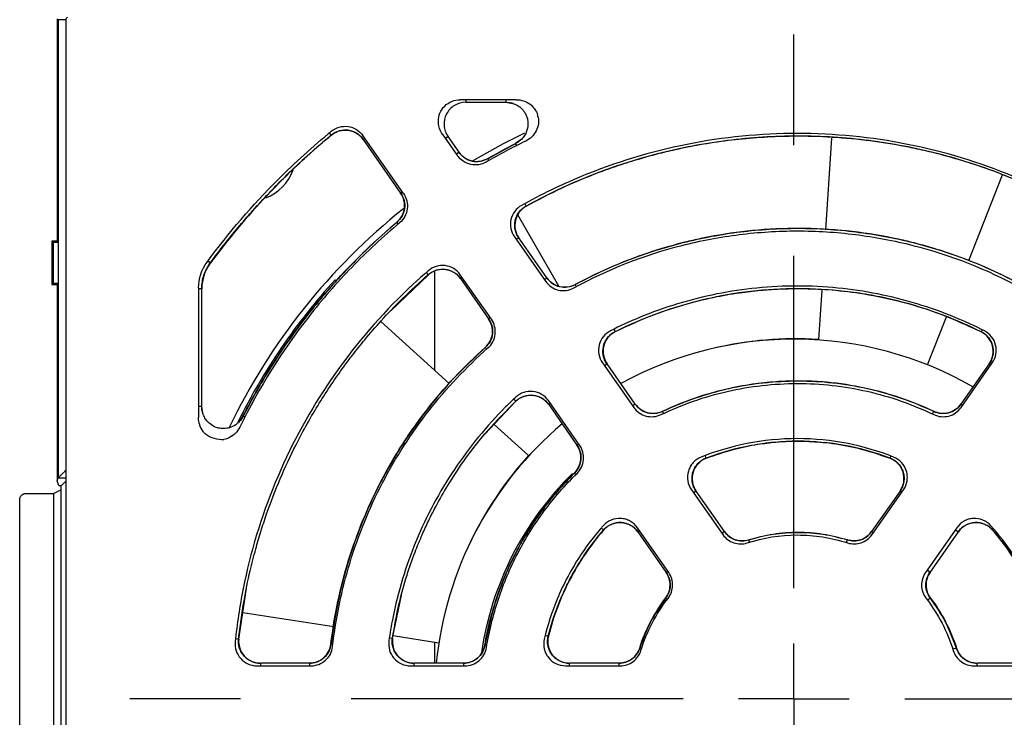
# Model space of a CAD drawing. Header units: millimetres. Extents: x 13 to 559, y 0 to 388.
# Tile 3 of 16: x 135 to 181, y 183 to 215. Entities that reach past the tile are written whole.
import ezdxf

# ---------------------------------------------------------------- set-up
doc = ezdxf.new("R2010")
doc.units = ezdxf.units.MM
doc.linetypes.add('SLD-Center', pattern=[30.48, 15.24, -5.08, 5.08, -5.08])
doc.layers.add('CENTER', color=40, linetype='SLD-Center')

# ---------------------------------------------------------------- blocks, each defined once
blk = doc.blocks.new('SW_CENTERMARKSYMBOL_2')
at = {"layer": 'CENTER', "color": 0}
for p, q in [((0, 5.08), (0, 31.29)), ((0, 0), (0, 2.54)), ((-5.08, 0), (-31.29, 0)), ((0, 0), (-2.54, 0)), ((0, 0), (0, -2.54)), ((0, 0), (2.54, 0)), ((5.08, 0), (31.29, 0))]:
    blk.add_line(p, q, dxfattribs=at)

msp = doc.modelspace()

# ---------------------------------------------------------------- linework, layer by layer
for p, q in [((137.213, 215.199), (137.213, 204.963)), ((137.62, 215.154), (137.259, 215.154)), ((137.259, 215.154), (137.259, 194.136)), ((137.618, 152.873), (137.618, 215.126)), ((158.276, 211.485), (155.704, 211.485)), ((155.966, 211.485), (155.966, 211.364)), ((157.797, 211.485), (157.797, 211.364)), ((155.966, 211.364), (157.797, 211.364)), ((157.797, 211.365), (158.107, 211.317)), ((149.79, 209.862), (149.705, 209.965)), ((149.79, 209.862), (149.794, 209.857)), ((153.103, 207.178), (151.241, 209.836)), ((151.248, 209.661), (151.326, 209.715)), ((154.886, 209.913), (155.585, 208.915)), ((155.149, 209.793), (155.029, 209.71)), ((155.652, 209.075), (155.149, 209.793)), ((172.746, 209.717), (172.474, 205.515)), ((151.248, 209.661), (152.973, 207.198)), ((158.252, 209.472), (156.969, 208.777)), ((158.504, 209.659), (158.25, 209.476)), ((158.298, 209.382), (158.25, 209.476)), ((155.652, 209.075), (155.532, 208.991)), ((157.019, 208.691), (156.967, 208.782)), ((179.042, 204.114), (180.595, 208.04)), ((152.973, 207.198), (153.05, 207.253)), ((158.731, 206.603), (158.669, 206.716)), ((158.731, 206.603), (158.734, 206.598)), ((160.232, 202.923), (158.347, 206.206)), ((152.801, 205.859), (152.798, 205.862)), ((152.863, 205.786), (152.801, 205.859)), ((158.193, 205.191), (159.619, 203.154)), ((136.963, 204.999), (137.023, 204.94)), ((136.963, 204.999), (136.963, 202.999)), ((137.213, 204.999), (136.963, 204.999)), ((137.023, 204.94), (137.023, 203.059)), ((137.259, 204.94), (137.023, 204.94)), ((137.213, 204.963), (137.259, 204.94)), ((137.259, 204.94), (137.259, 203.059)), ((158.399, 205.151), (158.279, 205.067)), ((159.688, 203.311), (158.399, 205.151)), ((144.235, 204.001), (144.124, 204.084)), ((144.235, 204.001), (144.241, 203.997)), ((152.541, 201.821), (154.246, 203.455)), ((154.24, 203.462), (154.154, 203.561)), ((154.24, 203.462), (154.246, 203.455)), ((154.525, 203.622), (154.525, 199.077)), ((157.137, 201.416), (155.711, 203.453)), ((137.023, 203.059), (136.963, 202.999)), ((136.963, 202.999), (137.213, 202.999)), ((137.259, 203.059), (137.023, 203.059)), ((137.259, 203.059), (137.213, 203.036)), ((137.213, 203.036), (137.213, 193.999)), ((149.961, 203.224), (150.019, 203.172)), ((155.72, 203.275), (155.798, 203.329)), ((155.72, 203.275), (157.009, 201.434)), ((159.688, 203.311), (159.568, 203.227)), ((161.029, 202.911), (160.979, 203.004)), ((143.697, 202.848), (143.697, 196.905)), ((143.849, 202.808), (143.697, 202.808)), ((143.849, 197.415), (143.849, 202.808)), ((172.296, 202.752), (172.149, 200.479)), ((152.06, 201.316), (155.206, 198.457)), ((157.086, 201.489), (157.009, 201.434)), ((177.147, 199.321), (178.017, 201.52)), ((162.758, 200.958), (162.815, 200.843)), ((162.815, 200.843), (162.818, 200.838)), ((179.656, 200.933), (179.608, 200.837)), ((156.858, 200.113), (156.855, 200.117)), ((156.921, 200.042), (156.858, 200.113)), ((162.237, 199.416), (163.671, 197.367)), ((162.326, 199.288), (162.446, 199.372)), ((163.743, 197.519), (162.446, 199.372)), ((179.98, 199.372), (178.683, 197.519)), ((178.693, 197.367), (180.127, 199.416)), ((179.98, 199.372), (180.058, 199.317)), ((156.843, 196.143), (158.262, 197.647)), ((158.257, 197.652), (158.164, 197.75)), ((158.257, 197.652), (158.262, 197.647)), ((161.189, 195.629), (159.755, 197.678)), ((159.767, 197.495), (159.844, 197.55)), ((159.767, 197.495), (161.064, 195.643)), ((163.743, 197.519), (163.623, 197.435)), ((178.683, 197.519), (178.761, 197.465)), ((143.849, 197.415), (143.697, 197.415)), ((143.896, 197.106), (143.848, 197.415)), ((165.033, 197.092), (164.987, 197.189)), ((177.382, 197.068), (177.439, 197.189)), ((145.737, 196.962), (145.553, 196.708)), ((145.742, 196.96), (145.736, 196.963)), ((145.819, 196.921), (145.742, 196.96)), ((157.263, 196.588), (158.841, 195.154)), ((161.064, 195.643), (161.142, 195.697)), ((166.995, 195.042), (166.95, 195.159)), ((166.995, 195.042), (166.997, 195.036)), ((175.469, 195.138), (175.43, 195.036)), ((160.953, 194.357), (160.949, 194.361)), ((160.953, 194.357), (161.018, 194.291)), ((137.213, 193.999), (137.259, 194.136)), ((137.287, 193.779), (137.213, 193.999)), ((137.259, 194.137), (137.618, 194.137)), ((137.618, 193.999), (137.386, 193.768)), ((135.789, 193.423), (137.044, 193.423)), ((137.044, 193.423), (137.382, 193.592)), ((137.044, 193.423), (137.044, 174.576)), ((137.382, 193.768), (137.382, 174.231)), ((166.318, 193.587), (167.758, 191.531)), ((166.536, 193.531), (166.416, 193.447)), ((167.837, 191.672), (166.536, 193.531)), ((175.891, 193.531), (174.589, 191.672)), ((174.606, 191.531), (176.046, 193.587)), ((175.891, 193.531), (175.969, 193.477)), ((135.489, 174.875), (135.489, 193.123)), ((162.279, 191.741), (162.175, 191.831)), ((162.279, 191.741), (162.284, 191.736)), ((165.276, 189.793), (163.836, 191.849)), ((163.856, 191.655), (163.934, 191.709)), ((163.856, 191.655), (165.158, 189.796)), ((167.837, 191.672), (167.717, 191.589)), ((174.589, 191.672), (174.667, 191.618)), ((178.499, 191.849), (177.059, 189.793)), ((177.269, 189.796), (178.57, 191.655)), ((178.431, 191.752), (178.57, 191.655)), ((180.15, 191.743), (180.142, 191.736)), ((168.983, 191.185), (168.95, 191.291)), ((173.438, 191.167), (173.476, 191.291)), ((165.158, 189.796), (165.236, 189.851)), ((177.269, 189.796), (177.13, 189.894)), ((145.544, 186.739), (145.903, 189.068)), ((152.605, 186.78), (153.013, 188.756)), ((165.139, 188.617), (165.135, 188.62)), ((165.139, 188.617), (165.211, 188.562)), ((177.283, 188.614), (177.157, 188.518)), ((177.291, 188.62), (177.283, 188.614)), ((149.908, 187.297), (145.729, 187.938)), ((145.544, 186.739), (145.394, 186.755)), ((152.456, 186.803), (152.605, 186.78)), ((154.724, 186.559), (152.626, 186.881)), ((159.608, 186.913), (159.754, 186.876)), ((149.78, 186.516), (149.775, 186.517)), ((149.864, 186.506), (149.78, 186.516)), ((154.525, 186.59), (154.525, 185.635)), ((156.842, 186.464), (156.838, 186.464)), ((156.926, 186.449), (156.842, 186.464)), ((163.946, 186.328), (163.942, 186.329)), ((164.028, 186.301), (163.946, 186.328)), ((178.475, 186.326), (178.315, 186.275)), ((178.484, 186.329), (178.475, 186.326)), ((146.373, 185.514), (148.86, 185.514)), ((148.784, 185.635), (146.537, 185.635)), ((146.537, 185.635), (146.537, 185.514)), ((148.784, 185.635), (148.784, 185.514)), ((153.423, 185.514), (155.924, 185.514)), ((155.854, 185.635), (153.593, 185.635)), ((153.593, 185.514), (153.593, 185.635)), ((155.854, 185.635), (155.854, 185.514)), ((160.538, 185.514), (163.048, 185.514)), ((162.991, 185.635), (160.722, 185.635)), ((160.722, 185.514), (160.722, 185.635)), ((162.991, 185.635), (162.991, 185.514)), ((179.287, 185.514), (181.797, 185.514)), ((181.704, 185.635), (179.435, 185.635)), ((179.435, 185.514), (179.435, 185.635))]:
    msp.add_line(p, q)
at = {"flags": 128}
msp.add_lwpolyline([(156.301, 208.693), (157.694, 209.472), (158.669, 209.959)], dxfattribs=at)
for centre, radius, start, end in [((171.196, 183.972), 28.495, 115.9805, 120.1041), ((146.025, 208.999), 2.15, 290.5662, 340.0179), ((171.025, 183.999), 28.75, 128.558, 154.338), ((171.052, 184.057), 28.5, 137.7355, 153.7026), ((171.025, 183.999), 16.5, 60.1501, 118.7719), ((171.086, 184.014), 16.5, 86.307, 103.0772), ((171.025, 183.999), 16.5, 130.1501, 174.3112), ((171.052, 184.057), 16.5, 137.7355, 154.5057), ((171.025, 183.999), 14.5, 134.5174, 171.599)]:
    msp.add_arc(centre, radius, start, end)
for points, knots in [([(137.618, 215.126), (137.619, 215.139), (137.62, 215.166), (137.631, 215.203), (137.65, 215.238), (137.667, 215.258), (137.676, 215.267)], [0, 0, 0, 0, 0.255106, 0.500021, 0.744925, 1, 1, 1, 1]), ([(154.703, 210.489), (154.703, 210.62), (154.729, 210.75), (154.829, 210.991), (154.903, 211.102), (155.181, 211.378), (155.441, 211.485), (155.704, 211.485)], [0, 0, 0, 0, 0.25, 0.25, 0.5, 0.5, 1, 1, 1, 1]), ([(158.276, 211.485), (158.506, 211.485), (158.732, 211.412), (159.076, 211.151), (159.197, 210.981), (159.257, 210.789)], [0, 0, 0, 0, 0.000875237, 0.000875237, 0.001655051, 0.001655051, 0.001655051, 0.001655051]), ([(155.966, 211.365), (155.783, 211.365), (155.6, 211.315), (155.288, 211.127), (155.159, 210.99), (154.992, 210.669), (154.954, 210.484), (154.979, 210.121), (155.043, 209.943), (155.148, 209.793)], [0, 0, 0, 0, 0.25, 0.25, 0.5, 0.5, 0.75, 0.75, 1, 1, 1, 1]), ([(157.797, 211.37), (157.873, 211.365), (158.016, 211.355), (158.262, 211.272), (158.492, 211.125), (158.662, 210.92), (158.765, 210.715), (158.826, 210.471), (158.815, 210.215), (158.741, 209.98), (158.633, 209.789), (158.473, 209.606), (158.328, 209.517), (158.253, 209.471)], [0, 0, 0, 0, 0.083949, 0.159455, 0.286384, 0.382164, 0.451859, 0.540185, 0.659415, 0.731602, 0.812286, 0.901815, 1, 1, 1, 1]), ([(159.286, 210.673), (159.303, 210.576), (159.306, 210.479), (159.28, 210.268), (159.247, 210.16), (159.092, 209.853), (158.921, 209.688), (158.714, 209.588)], [0.00180942, 0.00180942, 0.00180942, 0.00180942, 0.002188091, 0.002188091, 0.00262571, 0.00262571, 0.003500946, 0.003500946, 0.003500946, 0.003500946]), ([(149.789, 210.035), (149.895, 210.122), (150.02, 210.188), (150.283, 210.263), (150.423, 210.272), (150.694, 210.235), (150.826, 210.188), (151.06, 210.046), (151.163, 209.949), (151.241, 209.836)], [0, 0, 0, 0, 0.000532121, 0.000532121, 0.001064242, 0.001064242, 0.001596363, 0.001596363, 0.002128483, 0.002128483, 0.002128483, 0.002128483]), ([(154.886, 209.913), (154.781, 210.063), (154.718, 210.241), (154.704, 210.445), (154.703, 210.467), (154.703, 210.489)], [2.0533879, 2.0533879, 2.0533879, 2.0533879, 2.5974903, 2.5974903, 2.6642507, 2.6642507, 2.6642507, 2.6642507]), ([(144.088, 204.035), (145.082, 205.379), (146.171, 206.643), (148.131, 208.604), (148.943, 209.34), (149.789, 210.035)], [0.2105288, 0.2105288, 0.2105288, 0.2105288, 0.6515117, 0.6515117, 0.9409829, 0.9409829, 0.9409829, 0.9409829]), ([(144.236, 204.001), (144.494, 204.341), (144.959, 204.955), (145.618, 205.748), (146.14, 206.346), (146.608, 206.859), (147.131, 207.412), (147.825, 208.108), (148.722, 208.955), (149.413, 209.542), (149.79, 209.862)], [0, 0, 0, 0, 0.158174, 0.285485, 0.381938, 0.452474, 0.54286, 0.664242, 0.816621, 1, 1, 1, 1]), ([(149.788, 209.864), (149.845, 209.905), (149.958, 209.986), (150.153, 210.062), (150.358, 210.098), (150.567, 210.092), (150.769, 210.043), (150.957, 209.953), (151.125, 209.829), (151.212, 209.72), (151.256, 209.666)], [0, 0, 0, 0, 0.125503, 0.250696, 0.375491, 0.500115, 0.62512, 0.749605, 0.874741, 1, 1, 1, 1]), ([(151.249, 209.661), (151.17, 209.774), (151.068, 209.871), (150.833, 210.014), (150.7, 210.061), (150.429, 210.098), (150.288, 210.087), (150.025, 210.012), (149.9, 209.945), (149.794, 209.857)], [0, 0, 0, 0, 0.25, 0.25, 0.5, 0.5, 0.75, 0.75, 1, 1, 1, 1]), ([(183.84, 206.635), (182.956, 207.13), (182.043, 207.573), (179.539, 208.61), (177.906, 209.105), (174.577, 209.767), (172.879, 209.935), (169.485, 209.935), (167.787, 209.767), (164.457, 209.105), (162.825, 208.61), (160.321, 207.573), (159.408, 207.13), (158.523, 206.635)], [0.1688477, 0.1688477, 0.1688477, 0.1688477, 0.1875, 0.1875, 0.21875, 0.21875, 0.25, 0.25, 0.28125, 0.28125, 0.3125, 0.3125, 0.3311523, 0.3311523, 0.3311523, 0.3311523]), ([(158.731, 206.603), (159.271, 206.887), (160.267, 207.411), (161.697, 208.016), (162.896, 208.454), (163.889, 208.765), (164.755, 209.004), (166.154, 209.342), (168.167, 209.685), (170.507, 209.842), (172.562, 209.805), (174.276, 209.657), (175.643, 209.447), (176.719, 209.231), (177.649, 209.013), (178.809, 208.691), (180.234, 208.211), (181.911, 207.534), (183.07, 206.929), (183.695, 206.603)], [0, 0, 0, 0, 0.070191, 0.129612, 0.178574, 0.217189, 0.249372, 0.282088, 0.382865, 0.484061, 0.551776, 0.619408, 0.681942, 0.710978, 0.7458, 0.791931, 0.84951, 0.918873, 1, 1, 1, 1]), ([(183.692, 206.598), (182.737, 207.125), (181.742, 207.595), (179.722, 208.396), (178.695, 208.73), (176.607, 209.268), (175.546, 209.471), (173.93, 209.677), (173.385, 209.729), (172.296, 209.797), (171.753, 209.815), (170.127, 209.814), (169.048, 209.746), (167.435, 209.542), (166.898, 209.457), (165.828, 209.252), (165.293, 209.132), (162.66, 208.453), (160.648, 207.655), (158.734, 206.598)], [0, 0, 0, 0, 0.125, 0.125, 0.25, 0.25, 0.375, 0.375, 0.4375, 0.4375, 0.5, 0.5, 0.625, 0.625, 0.6875, 0.6875, 0.75, 0.75, 1, 1, 1, 1]), ([(156.904, 208.624), (156.797, 208.562), (156.679, 208.52), (156.434, 208.482), (156.309, 208.486), (155.946, 208.566), (155.728, 208.71), (155.585, 208.915)], [0, 0, 0, 0, 0.000479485, 0.000479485, 0.00095897, 0.00095897, 0.00191794, 0.00191794, 0.00191794, 0.00191794]), ([(156.971, 208.774), (156.856, 208.724), (156.627, 208.624), (156.246, 208.645), (155.893, 208.788), (155.728, 208.976), (155.645, 209.07)], [0, 0, 0, 0, 0.250569, 0.500155, 0.74981, 1, 1, 1, 1]), ([(155.651, 209.074), (155.793, 208.871), (156.011, 208.725), (156.493, 208.618), (156.75, 208.656), (156.967, 208.781)], [0, 0, 0, 0, 0.5, 0.5, 1, 1, 1, 1]), ([(152.798, 205.862), (152.988, 206.021), (153.114, 206.252), (153.178, 206.741), (153.117, 206.994), (152.973, 207.199)], [0, 0, 0, 0, 0.5, 0.5, 1, 1, 1, 1]), ([(152.978, 207.202), (153.038, 207.092), (153.158, 206.873), (153.171, 206.493), (153.06, 206.129), (152.888, 205.948), (152.802, 205.858)], [0, 0, 0, 0, 0.25056, 0.500155, 0.74982, 1, 1, 1, 1]), ([(153.103, 207.178), (153.174, 207.076), (153.226, 206.962), (153.285, 206.721), (153.292, 206.596), (153.243, 206.229), (153.118, 205.999), (152.926, 205.839)], [0, 0, 0, 0, 0.000479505, 0.000479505, 0.00095901, 0.00095901, 0.001918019, 0.001918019, 0.001918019, 0.001918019]), ([(158.523, 206.635), (158.402, 206.568), (158.294, 206.473), (158.127, 206.251), (158.067, 206.122), (158.006, 205.852), (158.003, 205.709), (158.057, 205.436), (158.113, 205.305), (158.193, 205.191)], [0, 0, 0, 0, 0.000540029, 0.000540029, 0.001080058, 0.001080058, 0.001620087, 0.001620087, 0.002160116, 0.002160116, 0.002160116, 0.002160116]), ([(158.39, 205.145), (158.354, 205.205), (158.28, 205.326), (158.221, 205.531), (158.202, 205.742), (158.228, 205.953), (158.298, 206.153), (158.407, 206.335), (158.551, 206.492), (158.67, 206.569), (158.729, 206.607)], [0, 0, 0, 0, 0.125385, 0.250574, 0.375441, 0.500042, 0.624627, 0.749524, 0.874686, 1, 1, 1, 1]), ([(158.734, 206.598), (158.612, 206.53), (158.503, 206.437), (158.335, 206.214), (158.274, 206.085), (158.211, 205.814), (158.209, 205.671), (158.262, 205.397), (158.319, 205.265), (158.399, 205.151)], [0, 0, 0, 0, 0.25, 0.25, 0.5, 0.5, 0.75, 0.75, 1, 1, 1, 1]), ([(152.926, 205.839), (152.156, 205.195), (151.423, 204.513), (150.03, 203.074), (149.37, 202.315), (147.528, 199.959), (146.472, 198.272), (145.593, 196.468)], [0, 0, 0, 0, 0.00295157, 0.00295157, 0.00590314, 0.00590314, 0.01180628, 0.01180628, 0.01180628, 0.01180628]), ([(145.737, 196.962), (146.171, 197.816), (146.647, 198.645), (147.681, 200.254), (148.238, 201.033), (150.012, 203.266), (151.334, 204.628), (152.798, 205.862)], [0, 0, 0, 0, 0.25, 0.25, 0.5, 0.5, 1, 1, 1, 1]), ([(152.801, 205.859), (152.428, 205.536), (151.742, 204.94), (150.85, 204.065), (150.149, 203.325), (149.61, 202.716), (149.083, 202.092), (148.45, 201.297), (147.633, 200.173), (146.677, 198.71), (146.071, 197.578), (145.74, 196.961)], [0, 0, 0, 0, 0.129363, 0.238422, 0.32756, 0.396949, 0.451678, 0.541913, 0.663442, 0.81621, 1, 1, 1, 1]), ([(160.915, 202.85), (162.496, 203.711), (164.151, 204.358), (166.308, 204.908), (166.744, 205.005), (167.626, 205.172), (168.071, 205.242), (169.404, 205.409), (170.292, 205.464), (172.068, 205.464), (172.955, 205.41), (174.285, 205.243), (174.73, 205.174), (175.613, 205.007), (176.05, 204.91), (178.211, 204.359), (179.868, 203.711), (181.449, 202.85)], [0, 0, 0, 0, 0.00525154, 0.00525154, 0.00656443, 0.00656443, 0.00787732, 0.00787732, 0.01050309, 0.01050309, 0.01312886, 0.01312886, 0.01444174, 0.01444174, 0.01575463, 0.01575463, 0.02100617, 0.02100617, 0.02100617, 0.02100617]), ([(160.979, 203.004), (162.558, 203.854), (164.211, 204.494), (166.798, 205.147), (167.684, 205.312), (169.449, 205.53), (170.332, 205.584), (172.101, 205.584), (172.985, 205.53), (174.313, 205.365), (174.757, 205.296), (175.635, 205.131), (176.069, 205.036), (178.218, 204.493), (179.869, 203.854), (181.447, 203.004)], [0, 0, 0, 0, 0.25, 0.25, 0.375, 0.375, 0.5, 0.5, 0.625, 0.625, 0.6875, 0.6875, 0.75, 0.75, 1, 1, 1, 1]), ([(181.445, 202.999), (180.918, 203.267), (179.964, 203.753), (178.619, 204.281), (177.542, 204.638), (176.643, 204.89), (175.4, 205.187), (173.704, 205.47), (171.548, 205.612), (169.423, 205.538), (167.824, 205.326), (166.703, 205.106), (165.935, 204.929), (164.981, 204.669), (163.813, 204.284), (162.441, 203.743), (161.493, 203.259), (160.982, 202.999)], [0, 0, 0, 0, 0.083116, 0.150648, 0.203078, 0.242876, 0.281892, 0.38302, 0.484425, 0.585567, 0.681756, 0.711083, 0.746295, 0.792687, 0.850284, 0.919244, 1, 1, 1, 1]), ([(143.841, 202.808), (143.859, 203.023), (143.894, 203.452), (144.122, 203.818), (144.235, 204.002)], [0, 0, 0, 0, 0.5, 1, 1, 1, 1]), ([(144.241, 203.997), (144.113, 203.825), (144.016, 203.638), (143.882, 203.231), (143.848, 203.022), (143.848, 202.808)], [0, 0, 0, 0, 0.5, 0.5, 1, 1, 1, 1]), ([(155.711, 203.453), (155.631, 203.567), (155.527, 203.665), (155.289, 203.808), (155.154, 203.855), (154.879, 203.889), (154.737, 203.877), (154.471, 203.796), (154.346, 203.727), (154.241, 203.637)], [0, 0, 0, 0, 0.000540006, 0.000540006, 0.001080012, 0.001080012, 0.001620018, 0.001620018, 0.002160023, 0.002160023, 0.002160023, 0.002160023]), ([(154.241, 203.637), (153.759, 203.221), (153.293, 202.788), (151.643, 201.138), (150.561, 199.82), (148.675, 196.997), (147.871, 195.493), (146.571, 192.356), (146.076, 190.724), (145.584, 188.25), (145.462, 187.434), (145.379, 186.614)], [0.3632917, 0.3632917, 0.3632917, 0.3632917, 0.375, 0.375, 0.40625, 0.40625, 0.4375, 0.4375, 0.46875, 0.46875, 0.4839303, 0.4839303, 0.4839303, 0.4839303]), ([(145.537, 186.74), (145.611, 187.327), (145.744, 188.377), (146.031, 189.753), (146.3, 190.81), (146.555, 191.68), (146.91, 192.758), (147.427, 194.097), (148.219, 195.802), (149.186, 197.529), (150.093, 198.877), (150.81, 199.832), (151.376, 200.54), (152.128, 201.407), (153.088, 202.417), (153.837, 203.094), (154.242, 203.46)], [0, 0, 0, 0, 0.091954, 0.164595, 0.218317, 0.261486, 0.305604, 0.394803, 0.484357, 0.597754, 0.702307, 0.73666, 0.783513, 0.843085, 0.915192, 1, 1, 1, 1]), ([(154.24, 203.462), (154.297, 203.504), (154.409, 203.59), (154.606, 203.671), (154.813, 203.711), (155.025, 203.708), (155.231, 203.66), (155.423, 203.571), (155.595, 203.445), (155.683, 203.335), (155.727, 203.28)], [0, 0, 0, 0, 0.125377, 0.250565, 0.375435, 0.500042, 0.624633, 0.749534, 0.874694, 1, 1, 1, 1]), ([(155.72, 203.275), (155.64, 203.39), (155.536, 203.488), (155.297, 203.632), (155.161, 203.678), (154.886, 203.712), (154.743, 203.699), (154.476, 203.617), (154.351, 203.547), (154.246, 203.455)], [0, 0, 0, 0, 0.25, 0.25, 0.5, 0.5, 0.75, 0.75, 1, 1, 1, 1]), ([(159.619, 203.154), (159.76, 202.953), (159.972, 202.809), (160.446, 202.698), (160.701, 202.733), (160.915, 202.85)], [0, 0, 0, 0, 0.000941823, 0.000941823, 0.001883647, 0.001883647, 0.001883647, 0.001883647]), ([(160.983, 202.997), (160.869, 202.951), (160.641, 202.859), (160.268, 202.885), (159.923, 203.029), (159.762, 203.213), (159.681, 203.306)], [0, 0, 0, 0, 0.25076, 0.500078, 0.749799, 1, 1, 1, 1]), ([(159.688, 203.31), (159.827, 203.111), (160.039, 202.967), (160.51, 202.855), (160.764, 202.887), (160.979, 203.004)], [0, 0, 0, 0, 0.5, 0.5, 1, 1, 1, 1]), ([(179.762, 200.879), (179.325, 201.101), (178.88, 201.306), (177.283, 201.967), (176.091, 202.329), (173.661, 202.812), (172.421, 202.935), (169.943, 202.935), (168.703, 202.812), (166.272, 202.329), (165.081, 201.967), (163.483, 201.306), (163.038, 201.101), (162.602, 200.879)], [0.1751544, 0.1751544, 0.1751544, 0.1751544, 0.1875, 0.1875, 0.21875, 0.21875, 0.25, 0.25, 0.28125, 0.28125, 0.3125, 0.3125, 0.3248456, 0.3248456, 0.3248456, 0.3248456]), ([(162.815, 200.843), (163.39, 201.109), (164.463, 201.606), (166.038, 202.115), (167.413, 202.448), (168.577, 202.645), (169.543, 202.753), (170.448, 202.812), (171.446, 202.83), (172.67, 202.78), (174.129, 202.616), (175.808, 202.279), (177.687, 201.724), (178.945, 201.148), (179.611, 200.843)], [0, 0, 0, 0, 0.1090177, 0.2036719, 0.2848115, 0.3527138, 0.4070262, 0.4522833, 0.5088827, 0.5790783, 0.6631749, 0.7617799, 0.8739107, 1, 1, 1, 1]), ([(179.608, 200.838), (178.3, 201.49), (176.934, 201.983), (175.158, 202.4), (174.8, 202.473), (174.084, 202.598), (173.725, 202.65), (172.648, 202.774), (171.928, 202.815), (170.485, 202.814), (169.762, 202.773), (168.311, 202.604), (167.594, 202.477), (165.485, 201.979), (164.127, 201.49), (162.818, 200.838)], [0, 0, 0, 0, 0.25, 0.25, 0.3125, 0.3125, 0.375, 0.375, 0.5, 0.5, 0.625, 0.625, 0.75, 0.75, 1, 1, 1, 1]), ([(156.855, 200.116), (157.037, 200.278), (157.156, 200.505), (157.212, 200.987), (157.15, 201.234), (157.009, 201.435)], [0, 0, 0, 0, 0.5, 0.5, 1, 1, 1, 1]), ([(157.014, 201.438), (157.073, 201.33), (157.19, 201.116), (157.208, 200.743), (157.105, 200.384), (156.941, 200.203), (156.859, 200.112)], [0, 0, 0, 0, 0.250751, 0.500077, 0.749808, 1, 1, 1, 1]), ([(156.98, 200.094), (157.164, 200.257), (157.283, 200.484), (157.34, 200.967), (157.277, 201.217), (157.137, 201.416)], [0, 0, 0, 0, 0.000941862, 0.000941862, 0.001883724, 0.001883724, 0.001883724, 0.001883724]), ([(162.602, 200.879), (162.475, 200.815), (162.362, 200.723), (162.184, 200.5), (162.119, 200.369), (162.05, 200.094), (162.046, 199.947), (162.098, 199.668), (162.155, 199.532), (162.237, 199.416)], [0, 0, 0, 0, 0.000553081, 0.000553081, 0.001106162, 0.001106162, 0.001659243, 0.001659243, 0.002212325, 0.002212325, 0.002212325, 0.002212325]), ([(162.437, 199.365), (162.4, 199.427), (162.325, 199.551), (162.265, 199.761), (162.249, 199.978), (162.28, 200.193), (162.356, 200.397), (162.473, 200.58), (162.626, 200.737), (162.751, 200.81), (162.813, 200.847)], [0, 0, 0, 0, 0.125152, 0.25022, 0.374804, 0.499858, 0.624493, 0.749388, 0.874598, 1, 1, 1, 1]), ([(162.818, 200.838), (162.69, 200.774), (162.575, 200.682), (162.395, 200.459), (162.329, 200.328), (162.259, 200.052), (162.254, 199.905), (162.307, 199.623), (162.363, 199.488), (162.446, 199.371)], [0, 0, 0, 0, 0.25, 0.25, 0.5, 0.5, 0.75, 0.75, 1, 1, 1, 1]), ([(179.981, 199.371), (180.063, 199.488), (180.12, 199.624), (180.172, 199.905), (180.167, 200.052), (180.097, 200.328), (180.031, 200.46), (179.851, 200.683), (179.737, 200.774), (179.608, 200.838)], [0, 0, 0, 0, 0.25, 0.25, 0.5, 0.5, 0.75, 0.75, 1, 1, 1, 1]), ([(179.612, 200.844), (179.674, 200.808), (179.798, 200.735), (179.951, 200.579), (180.068, 200.397), (180.144, 200.194), (180.174, 199.979), (180.158, 199.763), (180.099, 199.553), (180.024, 199.429), (179.987, 199.367)], [0, 0, 0, 0, 0.1251348, 0.2502004, 0.3747912, 0.4998577, 0.6245053, 0.7494085, 0.874615, 1, 1, 1, 1]), ([(180.127, 199.416), (180.209, 199.533), (180.266, 199.667), (180.318, 199.947), (180.314, 200.093), (180.245, 200.368), (180.18, 200.5), (180.003, 200.722), (179.889, 200.815), (179.762, 200.879)], [0, 0, 0, 0, 0.000553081, 0.000553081, 0.001106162, 0.001106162, 0.001659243, 0.001659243, 0.002212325, 0.002212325, 0.002212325, 0.002212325]), ([(149.776, 186.516), (149.93, 187.829), (150.203, 189.114), (150.969, 191.599), (151.462, 192.803), (152.371, 194.549), (152.702, 195.12), (153.408, 196.219), (153.785, 196.75), (154.982, 198.287), (155.871, 199.24), (156.855, 200.116)], [0, 0, 0, 0, 0.25, 0.25, 0.5, 0.5, 0.625, 0.625, 0.75, 0.75, 1, 1, 1, 1]), ([(156.858, 200.113), (156.441, 199.724), (155.661, 198.997), (154.672, 197.882), (153.886, 196.883), (153.279, 196.016), (152.81, 195.28), (152.395, 194.574), (151.966, 193.777), (151.486, 192.779), (150.983, 191.56), (150.494, 190.106), (150.052, 188.404), (149.874, 187.171), (149.78, 186.516)], [0, 0, 0, 0, 0.109197, 0.203991, 0.285008, 0.352522, 0.406604, 0.4521, 0.509236, 0.579889, 0.663946, 0.761595, 0.873416, 1, 1, 1, 1]), ([(149.852, 186.401), (150, 187.72), (150.268, 189.005), (150.84, 190.883), (151.06, 191.501), (151.557, 192.72), (151.837, 193.323), (152.752, 195.081), (153.461, 196.183), (155.075, 198.247), (155.982, 199.214), (156.98, 200.094)], [0, 0, 0, 0, 0.00387123, 0.00387123, 0.00580684, 0.00580684, 0.00774246, 0.00774246, 0.01161369, 0.01161369, 0.01548491, 0.01548491, 0.01548491, 0.01548491]), ([(164.922, 197.039), (165.902, 197.51), (166.917, 197.863), (168.488, 198.221), (169.02, 198.312), (170.1, 198.434), (170.64, 198.464), (172.251, 198.465), (173.319, 198.347), (175.439, 197.866), (176.462, 197.51), (177.442, 197.039)], [0, 0, 0, 0, 0.00315085, 0.00315085, 0.00472627, 0.00472627, 0.0063017, 0.0063017, 0.00945254, 0.00945254, 0.01260339, 0.01260339, 0.01260339, 0.01260339]), ([(164.987, 197.189), (165.964, 197.65), (166.977, 197.997), (168.55, 198.349), (169.085, 198.438), (170.149, 198.555), (170.681, 198.584), (171.746, 198.584), (172.279, 198.555), (173.344, 198.438), (173.879, 198.349), (175.45, 197.996), (176.463, 197.65), (177.439, 197.189)], [0, 0, 0, 0, 0.25, 0.25, 0.375, 0.375, 0.5, 0.5, 0.625, 0.625, 0.75, 0.75, 1, 1, 1, 1]), ([(177.437, 197.183), (176.929, 197.404), (175.991, 197.81), (174.635, 198.189), (173.503, 198.41), (172.59, 198.521), (171.816, 198.572), (171.038, 198.585), (170.135, 198.55), (169.055, 198.434), (167.814, 198.197), (166.422, 197.805), (165.486, 197.399), (164.99, 197.183)], [0, 0, 0, 0, 0.129095, 0.238118, 0.327962, 0.397871, 0.452601, 0.509027, 0.57919, 0.66349, 0.762083, 0.873976, 1, 1, 1, 1]), ([(159.755, 197.678), (159.673, 197.795), (159.566, 197.894), (159.321, 198.039), (159.182, 198.085), (158.9, 198.114), (158.754, 198.098), (158.485, 198.008), (158.359, 197.932), (158.255, 197.835)], [0, 0, 0, 0, 0.000553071, 0.000553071, 0.001106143, 0.001106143, 0.001659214, 0.001659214, 0.002212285, 0.002212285, 0.002212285, 0.002212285]), ([(158.256, 197.654), (158.311, 197.7), (158.423, 197.792), (158.622, 197.882), (158.833, 197.93), (159.05, 197.931), (159.263, 197.887), (159.461, 197.798), (159.638, 197.67), (159.729, 197.557), (159.774, 197.501)], [0, 0, 0, 0, 0.125143, 0.250211, 0.374798, 0.499858, 0.624499, 0.749399, 0.874607, 1, 1, 1, 1]), ([(159.767, 197.496), (159.685, 197.613), (159.577, 197.713), (159.331, 197.858), (159.191, 197.904), (158.907, 197.932), (158.762, 197.916), (158.49, 197.822), (158.366, 197.746), (158.262, 197.647)], [0, 0, 0, 0, 0.25, 0.25, 0.5, 0.5, 0.75, 0.75, 1, 1, 1, 1]), ([(158.255, 197.835), (158.098, 197.689), (157.944, 197.54), (156.917, 196.512), (156.127, 195.55), (154.749, 193.489), (154.162, 192.391), (153.214, 190.101), (152.852, 188.909), (152.542, 187.348), (152.483, 187.001), (152.434, 186.653)], [0.3695985, 0.3695985, 0.3695985, 0.3695985, 0.375, 0.375, 0.40625, 0.40625, 0.4375, 0.4375, 0.46875, 0.46875, 0.4776236, 0.4776236, 0.4776236, 0.4776236]), ([(152.598, 186.781), (152.691, 187.312), (152.861, 188.289), (153.231, 189.601), (153.597, 190.653), (153.934, 191.476), (154.272, 192.213), (154.679, 193.011), (155.241, 193.983), (156.003, 195.116), (156.999, 196.389), (157.818, 197.211), (158.257, 197.652)], [0, 0, 0, 0, 0.129368, 0.238199, 0.327285, 0.396891, 0.451924, 0.522193, 0.612172, 0.721503, 0.850406, 1, 1, 1, 1]), ([(164.99, 197.181), (164.879, 197.142), (164.656, 197.065), (164.298, 197.102), (163.969, 197.247), (163.814, 197.425), (163.736, 197.514)], [0, 0, 0, 0, 0.250451, 0.500059, 0.749926, 1, 1, 1, 1]), ([(163.743, 197.519), (163.877, 197.327), (164.078, 197.186), (164.531, 197.066), (164.774, 197.088), (164.987, 197.189)], [0, 0, 0, 0, 0.5, 0.5, 1, 1, 1, 1]), ([(178.689, 197.515), (178.612, 197.426), (178.457, 197.247), (178.128, 197.103), (177.771, 197.066), (177.548, 197.143), (177.436, 197.182)], [0, 0, 0, 0, 0.250449, 0.500059, 0.749928, 1, 1, 1, 1]), ([(177.439, 197.189), (177.651, 197.088), (177.895, 197.066), (178.349, 197.186), (178.549, 197.326), (178.684, 197.519)], [0, 0, 0, 0, 0.5, 0.5, 1, 1, 1, 1]), ([(145.742, 196.96), (145.703, 196.895), (145.629, 196.772), (145.444, 196.59), (145.208, 196.452), (144.949, 196.394), (144.719, 196.394), (144.474, 196.45), (144.251, 196.577), (144.075, 196.749), (143.954, 196.932), (143.863, 197.158), (143.85, 197.327), (143.843, 197.415)], [0, 0, 0, 0, 0.083954, 0.159461, 0.286387, 0.382162, 0.451855, 0.54018, 0.659415, 0.731605, 0.812292, 0.90182, 1, 1, 1, 1]), ([(163.671, 197.367), (163.807, 197.173), (164.009, 197.033), (164.464, 196.913), (164.71, 196.937), (164.922, 197.039)], [0, 0, 0, 0, 0.000909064, 0.000909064, 0.001818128, 0.001818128, 0.001818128, 0.001818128]), ([(177.442, 197.039), (177.656, 196.937), (177.9, 196.913), (178.355, 197.033), (178.558, 197.174), (178.693, 197.367)], [0, 0, 0, 0, 0.000909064, 0.000909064, 0.001818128, 0.001818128, 0.001818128, 0.001818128]), ([(144.013, 196.149), (143.975, 196.185), (143.94, 196.225), (143.769, 196.449), (143.696, 196.675), (143.697, 196.905)], [0.002423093, 0.002423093, 0.002423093, 0.002423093, 0.00262571, 0.00262571, 0.003500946, 0.003500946, 0.003500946, 0.003500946]), ([(145.593, 196.468), (145.493, 196.261), (145.328, 196.09), (145.041, 195.944), (144.952, 195.914), (144.861, 195.897)], [0, 0, 0, 0, 0.000875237, 0.000875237, 0.001235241, 0.001235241, 0.001235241, 0.001235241]), ([(175.597, 195.088), (174.922, 195.356), (174.223, 195.563), (172.744, 195.858), (171.963, 195.935), (170.401, 195.935), (169.62, 195.858), (168.141, 195.563), (167.441, 195.356), (166.767, 195.088)], [0.1896868, 0.1896868, 0.1896868, 0.1896868, 0.21875, 0.21875, 0.25, 0.25, 0.28125, 0.28125, 0.3103132, 0.3103132, 0.3103132, 0.3103132]), ([(166.995, 195.042), (167.425, 195.19), (168.201, 195.458), (169.279, 195.673), (170.118, 195.777), (170.858, 195.822), (171.671, 195.823), (172.713, 195.743), (174.012, 195.523), (174.929, 195.212), (175.432, 195.042)], [0, 0, 0, 0, 0.158292, 0.285038, 0.381423, 0.452367, 0.542964, 0.663828, 0.815609, 1, 1, 1, 1]), ([(175.43, 195.037), (174.752, 195.296), (174.053, 195.49), (172.646, 195.749), (171.934, 195.814), (170.854, 195.815), (170.491, 195.798), (169.774, 195.732), (169.419, 195.683), (168.364, 195.488), (167.674, 195.295), (166.997, 195.037)], [0, 0, 0, 0, 0.25, 0.25, 0.5, 0.5, 0.625, 0.625, 0.75, 0.75, 1, 1, 1, 1]), ([(160.949, 194.361), (161.116, 194.526), (161.221, 194.748), (161.263, 195.215), (161.2, 195.45), (161.064, 195.643)], [0, 0, 0, 0, 0.5, 0.5, 1, 1, 1, 1]), ([(161.069, 195.647), (161.126, 195.543), (161.24, 195.337), (161.264, 194.979), (161.177, 194.631), (161.028, 194.448), (160.953, 194.357)], [0, 0, 0, 0, 0.250443, 0.500059, 0.749933, 1, 1, 1, 1]), ([(161.07, 194.342), (161.239, 194.508), (161.344, 194.729), (161.388, 195.198), (161.325, 195.436), (161.189, 195.629)], [0, 0, 0, 0, 0.000909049, 0.000909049, 0.001818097, 0.001818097, 0.001818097, 0.001818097]), ([(166.767, 195.088), (166.624, 195.031), (166.5, 194.946), (166.347, 194.778), (166.303, 194.718), (166.229, 194.588), (166.199, 194.517), (166.135, 194.302), (166.125, 194.148), (166.173, 193.853), (166.232, 193.71), (166.318, 193.587)], [0, 0, 0, 0, 0.000582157, 0.000582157, 0.000873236, 0.000873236, 0.001164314, 0.001164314, 0.001746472, 0.001746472, 0.002328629, 0.002328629, 0.002328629, 0.002328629]), ([(166.997, 195.037), (166.856, 194.983), (166.726, 194.896), (166.519, 194.676), (166.441, 194.542), (166.352, 194.254), (166.341, 194.099), (166.389, 193.798), (166.446, 193.657), (166.535, 193.531)], [0, 0, 0, 0, 0.25, 0.25, 0.5, 0.5, 0.75, 0.75, 1, 1, 1, 1]), ([(166.526, 193.524), (166.486, 193.59), (166.407, 193.722), (166.349, 193.946), (166.339, 194.176), (166.382, 194.402), (166.474, 194.613), (166.61, 194.797), (166.785, 194.95), (166.923, 195.015), (166.993, 195.047)], [0, 0, 0, 0, 0.125886, 0.2508341, 0.3755601, 0.5004733, 0.6250089, 0.7496186, 0.8746603, 1, 1, 1, 1]), ([(175.891, 193.531), (175.978, 193.654), (176.037, 193.799), (176.085, 194.097), (176.074, 194.252), (175.986, 194.54), (175.909, 194.674), (175.7, 194.897), (175.574, 194.982), (175.43, 195.037)], [0, 0, 0, 0, 0.25, 0.25, 0.5, 0.5, 0.75, 0.75, 1, 1, 1, 1]), ([(175.432, 195.044), (175.502, 195.011), (175.641, 194.947), (175.814, 194.794), (175.951, 194.611), (176.042, 194.4), (176.084, 194.175), (176.074, 193.946), (176.015, 193.723), (175.937, 193.592), (175.898, 193.526)], [0, 0, 0, 0, 0.125867, 0.250812, 0.375546, 0.500474, 0.625023, 0.749641, 0.874679, 1, 1, 1, 1]), ([(176.046, 193.587), (176.134, 193.712), (176.191, 193.852), (176.227, 194.076), (176.23, 194.151), (176.221, 194.3), (176.207, 194.375), (176.143, 194.59), (176.067, 194.724), (175.864, 194.945), (175.737, 195.032), (175.597, 195.088)], [0, 0, 0, 0, 0.000582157, 0.000582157, 0.000873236, 0.000873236, 0.001164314, 0.001164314, 0.001746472, 0.001746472, 0.002328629, 0.002328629, 0.002328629, 0.002328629]), ([(137.618, 194.496), (137.596, 194.474), (137.555, 194.432), (137.497, 194.374), (137.447, 194.324), (137.403, 194.281), (137.356, 194.234), (137.31, 194.187), (137.271, 194.149), (137.263, 194.141), (137.259, 194.137)], [0, 0, 0, 0, 0.13015, 0.249843, 0.35921, 0.458428, 0.547729, 0.711652, 0.86099, 1, 1, 1, 1]), ([(156.838, 186.464), (156.967, 187.214), (157.152, 187.943), (157.63, 189.363), (157.923, 190.054), (158.446, 191.06), (158.635, 191.392), (159.035, 192.033), (159.246, 192.345), (159.916, 193.255), (160.409, 193.826), (160.949, 194.361)], [0, 0, 0, 0, 0.25, 0.25, 0.5, 0.5, 0.625, 0.625, 0.75, 0.75, 1, 1, 1, 1]), ([(160.952, 194.358), (160.681, 194.078), (160.182, 193.56), (159.566, 192.786), (159.099, 192.125), (158.752, 191.578), (158.425, 191.015), (158.053, 190.302), (157.612, 189.299), (157.157, 187.998), (156.953, 187.007), (156.842, 186.464)], [0, 0, 0, 0, 0.129291, 0.238343, 0.327793, 0.397816, 0.453126, 0.543735, 0.664726, 0.816305, 1, 1, 1, 1]), ([(156.909, 186.351), (157.035, 187.11), (157.218, 187.85), (157.698, 189.29), (157.994, 189.991), (158.525, 191.013), (158.717, 191.347), (159.122, 191.996), (159.337, 192.311), (160.018, 193.228), (160.519, 193.804), (161.07, 194.342)], [0, 0, 0, 0, 0.002230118, 0.002230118, 0.004460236, 0.004460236, 0.005575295, 0.005575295, 0.006690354, 0.006690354, 0.008920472, 0.008920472, 0.008920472, 0.008920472]), ([(135.489, 193.123), (135.49, 193.141), (135.492, 193.176), (135.506, 193.226), (135.528, 193.274), (135.558, 193.317), (135.595, 193.354), (135.638, 193.384), (135.686, 193.406), (135.737, 193.42), (135.772, 193.422), (135.789, 193.423)], [0, 0, 0, 0, 0.111181, 0.22231, 0.333401, 0.44447, 0.55553, 0.666599, 0.77769, 0.888819, 1, 1, 1, 1]), ([(163.836, 191.849), (163.748, 191.975), (163.637, 192.076), (163.438, 192.187), (163.369, 192.215), (163.226, 192.257), (163.15, 192.27), (162.927, 192.283), (162.774, 192.258), (162.498, 192.143), (162.372, 192.053), (162.273, 191.941)], [0, 0, 0, 0, 0.000582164, 0.000582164, 0.000873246, 0.000873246, 0.001164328, 0.001164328, 0.001746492, 0.001746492, 0.002328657, 0.002328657, 0.002328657, 0.002328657]), ([(162.277, 191.743), (162.331, 191.797), (162.439, 191.906), (162.642, 192.017), (162.862, 192.082), (163.092, 192.096), (163.318, 192.058), (163.53, 191.971), (163.72, 191.839), (163.816, 191.72), (163.864, 191.661)], [0, 0, 0, 0, 0.125877, 0.250824, 0.375554, 0.500474, 0.625016, 0.749629, 0.874669, 1, 1, 1, 1]), ([(163.857, 191.655), (163.77, 191.779), (163.654, 191.884), (163.391, 192.031), (163.242, 192.074), (162.94, 192.09), (162.788, 192.063), (162.508, 191.943), (162.385, 191.853), (162.284, 191.736)], [0, 0, 0, 0, 0.25, 0.25, 0.5, 0.5, 0.75, 0.75, 1, 1, 1, 1]), ([(180.062, 191.941), (179.963, 192.053), (179.837, 192.143), (179.56, 192.258), (179.408, 192.283), (179.185, 192.27), (179.109, 192.257), (178.966, 192.215), (178.897, 192.187), (178.698, 192.076), (178.586, 191.975), (178.499, 191.849)], [0, 0, 0, 0, 0.000582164, 0.000582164, 0.001164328, 0.001164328, 0.00145541, 0.00145541, 0.001746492, 0.001746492, 0.002328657, 0.002328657, 0.002328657, 0.002328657]), ([(178.562, 191.661), (178.61, 191.721), (178.707, 191.84), (178.897, 191.971), (179.109, 192.059), (179.336, 192.097), (179.565, 192.082), (179.785, 192.017), (179.988, 191.905), (180.096, 191.797), (180.15, 191.743)], [0, 0, 0, 0, 0.12588, 0.250828, 0.375556, 0.500473, 0.625013, 0.749625, 0.874666, 1, 1, 1, 1]), ([(180.143, 191.736), (180.044, 191.851), (179.918, 191.943), (179.641, 192.062), (179.488, 192.089), (179.187, 192.074), (179.038, 192.032), (178.771, 191.884), (178.658, 191.782), (178.57, 191.655)], [0, 0, 0, 0, 0.25, 0.25, 0.5, 0.5, 0.75, 0.75, 1, 1, 1, 1]), ([(162.273, 191.941), (161.905, 191.528), (161.565, 191.09), (160.824, 189.981), (160.454, 189.288), (159.911, 187.976), (159.713, 187.365), (159.566, 186.743)], [0.38413169, 0.38413169, 0.38413169, 0.38413169, 0.40625, 0.40625, 0.4375, 0.4375, 0.46309051, 0.46309051, 0.46309051, 0.46309051]), ([(159.747, 186.878), (159.824, 187.16), (159.963, 187.668), (160.207, 188.328), (160.418, 188.825), (160.649, 189.314), (160.978, 189.933), (161.511, 190.795), (162.001, 191.399), (162.279, 191.741)], [0, 0, 0, 0, 0.158652, 0.285478, 0.381292, 0.451412, 0.578592, 0.761564, 1, 1, 1, 1]), ([(162.284, 191.736), (161.678, 191.038), (161.152, 190.262), (160.306, 188.632), (159.98, 187.776), (159.754, 186.876)], [0, 0, 0, 0, 0.5, 0.5, 1, 1, 1, 1]), ([(168.952, 191.284), (168.848, 191.262), (168.64, 191.219), (168.324, 191.28), (168.037, 191.426), (167.899, 191.587), (167.831, 191.668)], [0, 0, 0, 0, 0.250793, 0.500642, 0.750104, 1, 1, 1, 1]), ([(167.837, 191.672), (167.957, 191.499), (168.132, 191.368), (168.529, 191.232), (168.748, 191.228), (168.95, 191.291)], [0, 0, 0, 0, 0.5, 0.5, 1, 1, 1, 1]), ([(168.95, 191.291), (169.687, 191.519), (170.44, 191.634), (171.595, 191.634), (171.979, 191.605), (172.735, 191.49), (173.108, 191.405), (173.476, 191.291)], [0, 0, 0, 0, 0.5, 0.5, 0.75, 0.75, 1, 1, 1, 1]), ([(173.475, 191.286), (173.104, 191.383), (172.362, 191.579), (171.212, 191.654), (170.062, 191.579), (169.322, 191.383), (168.952, 191.286)], [0, 0, 0, 0, 0.250139, 0.500659, 0.750229, 1, 1, 1, 1]), ([(174.595, 191.668), (174.526, 191.587), (174.389, 191.426), (174.101, 191.28), (173.785, 191.22), (173.578, 191.263), (173.474, 191.285)], [0, 0, 0, 0, 0.2507906, 0.500642, 0.7501072, 1, 1, 1, 1]), ([(173.476, 191.291), (173.677, 191.228), (173.896, 191.231), (174.294, 191.367), (174.469, 191.499), (174.59, 191.672)], [0, 0, 0, 0, 0.5, 0.5, 1, 1, 1, 1]), ([(182.769, 186.743), (182.622, 187.365), (182.424, 187.976), (181.881, 189.288), (181.511, 189.981), (180.77, 191.09), (180.43, 191.528), (180.062, 191.941)], [0.38413169, 0.38413169, 0.38413169, 0.38413169, 0.4097222, 0.4097222, 0.4409722, 0.4409722, 0.46309051, 0.46309051, 0.46309051, 0.46309051]), ([(182.673, 186.876), (182.448, 187.773), (182.114, 188.649), (181.265, 190.277), (180.75, 191.035), (180.143, 191.736)], [0, 0, 0, 0, 0.5, 0.5, 1, 1, 1, 1]), ([(180.145, 191.738), (180.332, 191.513), (180.668, 191.108), (181.069, 190.53), (181.355, 190.072), (181.623, 189.603), (181.942, 188.979), (182.341, 188.048), (182.555, 187.3), (182.675, 186.877)], [0, 0, 0, 0, 0.15865, 0.285477, 0.381291, 0.451412, 0.578591, 0.76156, 1, 1, 1, 1]), ([(167.758, 191.531), (167.88, 191.356), (168.057, 191.224), (168.459, 191.089), (168.679, 191.088), (168.881, 191.153)], [0, 0, 0, 0, 0.000820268, 0.000820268, 0.001640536, 0.001640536, 0.001640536, 0.001640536]), ([(168.881, 191.153), (169.629, 191.393), (170.394, 191.514), (171.569, 191.515), (171.961, 191.484), (172.73, 191.363), (173.109, 191.273), (173.483, 191.153)], [0, 0, 0, 0, 0.00223187, 0.00223187, 0.003347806, 0.003347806, 0.004463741, 0.004463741, 0.004463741, 0.004463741]), ([(173.483, 191.153), (173.686, 191.088), (173.907, 191.09), (174.309, 191.225), (174.485, 191.357), (174.606, 191.531)], [0, 0, 0, 0, 0.000820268, 0.000820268, 0.001640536, 0.001640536, 0.001640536, 0.001640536]), ([(165.135, 188.62), (165.263, 188.787), (165.335, 188.993), (165.343, 189.414), (165.28, 189.623), (165.158, 189.796)], [0, 0, 0, 0, 0.5, 0.5, 1, 1, 1, 1]), ([(165.162, 189.799), (165.215, 189.707), (165.32, 189.523), (165.358, 189.203), (165.307, 188.886), (165.195, 188.706), (165.14, 188.617)], [0, 0, 0, 0, 0.250786, 0.500642, 0.750111, 1, 1, 1, 1]), ([(165.247, 188.608), (165.378, 188.777), (165.451, 188.985), (165.461, 189.409), (165.398, 189.619), (165.276, 189.793)], [0, 0, 0, 0, 0.000820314, 0.000820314, 0.001640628, 0.001640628, 0.001640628, 0.001640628]), ([(177.059, 189.793), (176.937, 189.619), (176.874, 189.409), (176.884, 188.985), (176.957, 188.777), (177.088, 188.608)], [0, 0, 0, 0, 0.000820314, 0.000820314, 0.001640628, 0.001640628, 0.001640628, 0.001640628]), ([(177.283, 188.613), (177.227, 188.704), (177.115, 188.885), (177.064, 189.205), (177.103, 189.525), (177.207, 189.71), (177.26, 189.802)], [0, 0, 0, 0, 0.250799, 0.500642, 0.750098, 1, 1, 1, 1]), ([(177.268, 189.796), (177.147, 189.624), (177.083, 189.415), (177.091, 188.995), (177.163, 188.788), (177.291, 188.62)], [0, 0, 0, 0, 0.5, 0.5, 1, 1, 1, 1]), ([(165.138, 188.617), (164.891, 188.262), (164.396, 187.55), (164.096, 186.735), (163.946, 186.328)], [0, 0, 0, 0, 0.499126, 1, 1, 1, 1]), ([(178.476, 186.326), (178.327, 186.733), (178.027, 187.546), (177.532, 188.258), (177.285, 188.615)], [0, 0, 0, 0, 0.499439, 1, 1, 1, 1]), ([(146.537, 185.624), (146.466, 185.629), (146.325, 185.638), (146.123, 185.707), (145.94, 185.813), (145.783, 185.955), (145.658, 186.126), (145.572, 186.32), (145.526, 186.528), (145.531, 186.669), (145.534, 186.74)], [0, 0, 0, 0, 0.125383, 0.250572, 0.375439, 0.500042, 0.624628, 0.749526, 0.874688, 1, 1, 1, 1]), ([(145.544, 186.739), (145.529, 186.6), (145.543, 186.457), (145.629, 186.192), (145.7, 186.068), (145.886, 185.861), (146.002, 185.777), (146.257, 185.664), (146.398, 185.634), (146.537, 185.634)], [0, 0, 0, 0, 0.25, 0.25, 0.5, 0.5, 0.75, 0.75, 1, 1, 1, 1]), ([(152.434, 186.653), (152.414, 186.512), (152.424, 186.366), (152.504, 186.093), (152.575, 185.965), (152.761, 185.75), (152.878, 185.663), (153.137, 185.545), (153.28, 185.514), (153.423, 185.514)], [0, 0, 0, 0, 0.000553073, 0.000553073, 0.001106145, 0.001106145, 0.001659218, 0.001659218, 0.002212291, 0.002212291, 0.002212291, 0.002212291]), ([(153.593, 185.624), (153.52, 185.629), (153.376, 185.639), (153.17, 185.711), (152.983, 185.821), (152.824, 185.97), (152.701, 186.149), (152.618, 186.35), (152.577, 186.565), (152.589, 186.71), (152.595, 186.782)], [0, 0, 0, 0, 0.12515, 0.250219, 0.374803, 0.499858, 0.624494, 0.749391, 0.8746, 1, 1, 1, 1]), ([(152.605, 186.78), (152.584, 186.639), (152.593, 186.492), (152.672, 186.217), (152.742, 186.088), (152.928, 185.872), (153.045, 185.784), (153.306, 185.665), (153.449, 185.634), (153.593, 185.634)], [0, 0, 0, 0, 0.25, 0.25, 0.5, 0.5, 0.75, 0.75, 1, 1, 1, 1]), ([(159.566, 186.743), (159.531, 186.594), (159.53, 186.443), (159.579, 186.221), (159.604, 186.15), (159.668, 186.015), (159.708, 185.95), (159.847, 185.775), (159.968, 185.678), (160.237, 185.549), (160.389, 185.514), (160.538, 185.514)], [0, 0, 0, 0, 0.000582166, 0.000582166, 0.000873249, 0.000873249, 0.001164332, 0.001164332, 0.001746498, 0.001746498, 0.002328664, 0.002328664, 0.002328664, 0.002328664]), ([(160.722, 185.623), (160.645, 185.629), (160.492, 185.64), (160.275, 185.721), (160.082, 185.844), (159.921, 186.008), (159.801, 186.205), (159.728, 186.422), (159.704, 186.652), (159.73, 186.803), (159.743, 186.879)], [0, 0, 0, 0, 0.125885, 0.250832, 0.375559, 0.500473, 0.62501, 0.74962, 0.874662, 1, 1, 1, 1]), ([(159.754, 186.876), (159.717, 186.73), (159.713, 186.573), (159.775, 186.278), (159.84, 186.137), (160.025, 185.899), (160.145, 185.802), (160.42, 185.668), (160.568, 185.634), (160.722, 185.634)], [0, 0, 0, 0, 0.25, 0.25, 0.5, 0.5, 0.75, 0.75, 1, 1, 1, 1]), ([(145.379, 186.614), (145.365, 186.475), (145.38, 186.333), (145.467, 186.069), (145.538, 185.945), (145.724, 185.74), (145.839, 185.656), (146.094, 185.544), (146.234, 185.514), (146.373, 185.514)], [0, 0, 0, 0, 0.000540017, 0.000540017, 0.001080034, 0.001080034, 0.001620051, 0.001620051, 0.002160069, 0.002160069, 0.002160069, 0.002160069]), ([(149.782, 186.516), (149.755, 186.396), (149.7, 186.157), (149.464, 185.868), (149.149, 185.668), (148.906, 185.641), (148.784, 185.628)], [0, 0, 0, 0, 0.250754, 0.500077, 0.749805, 1, 1, 1, 1]), ([(148.784, 185.634), (149.027, 185.634), (149.267, 185.725), (149.629, 186.047), (149.747, 186.273), (149.776, 186.516)], [0, 0, 0, 0, 0.5, 0.5, 1, 1, 1, 1]), ([(148.86, 185.514), (149.105, 185.514), (149.344, 185.606), (149.707, 185.93), (149.825, 186.159), (149.852, 186.401)], [0, 0, 0, 0, 0.000941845, 0.000941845, 0.001883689, 0.001883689, 0.001883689, 0.001883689]), ([(155.854, 185.634), (156.088, 185.634), (156.319, 185.718), (156.677, 186.02), (156.799, 186.232), (156.838, 186.464)], [0, 0, 0, 0, 0.5, 0.5, 1, 1, 1, 1]), ([(156.844, 186.463), (156.812, 186.349), (156.748, 186.122), (156.513, 185.851), (156.206, 185.665), (155.971, 185.64), (155.854, 185.628)], [0, 0, 0, 0, 0.250446, 0.500059, 0.749931, 1, 1, 1, 1]), ([(155.924, 185.514), (156.161, 185.514), (156.391, 185.599), (156.75, 185.904), (156.871, 186.118), (156.909, 186.351)], [0, 0, 0, 0, 0.000909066, 0.000909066, 0.001818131, 0.001818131, 0.001818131, 0.001818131]), ([(162.991, 185.634), (163.202, 185.634), (163.41, 185.702), (163.75, 185.949), (163.878, 186.127), (163.943, 186.329)], [0, 0, 0, 0, 0.5, 0.5, 1, 1, 1, 1]), ([(163.948, 186.327), (163.906, 186.229), (163.823, 186.034), (163.592, 185.81), (163.308, 185.658), (163.097, 185.638), (162.991, 185.628)], [0, 0, 0, 0, 0.250784, 0.500639, 0.750108, 1, 1, 1, 1]), ([(163.048, 185.514), (163.262, 185.514), (163.471, 185.583), (163.813, 185.836), (163.94, 186.015), (164.002, 186.218)], [0, 0, 0, 0, 0.000820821, 0.000820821, 0.001641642, 0.001641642, 0.001641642, 0.001641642]), ([(178.333, 186.218), (178.395, 186.015), (178.522, 185.836), (178.864, 185.583), (179.073, 185.514), (179.287, 185.514)], [0, 0, 0, 0, 0.000820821, 0.000820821, 0.001641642, 0.001641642, 0.001641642, 0.001641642]), ([(179.435, 185.625), (179.329, 185.635), (179.117, 185.656), (178.832, 185.808), (178.601, 186.033), (178.517, 186.228), (178.475, 186.326)], [0, 0, 0, 0, 0.250792, 0.500639, 0.7501, 1, 1, 1, 1]), ([(178.484, 186.329), (178.548, 186.128), (178.676, 185.951), (179.015, 185.702), (179.223, 185.634), (179.435, 185.634)], [0, 0, 0, 0, 0.5, 0.5, 1, 1, 1, 1])]:
    msp.add_open_spline(points, degree=3, knots=knots)
for points in [[(159.286, 210.675), (159.278, 210.713), (159.268, 210.751), (159.257, 210.789)], [(159.286, 210.673), (159.286, 210.673), (159.286, 210.674), (159.286, 210.675)], [(149.794, 209.857), (147.716, 208.137), (145.848, 206.165), (144.241, 203.997)], [(156.967, 208.781), (157.389, 209.024), (157.817, 209.255), (158.25, 209.476)], [(143.697, 202.848), (143.697, 203.273), (143.835, 203.693), (144.088, 204.035)], [(144.013, 196.149), (144.26, 195.982), (144.561, 195.892), (144.861, 195.897)], [(137.259, 194.136), (137.259, 194.136), (137.259, 194.137), (137.259, 194.137)], [(137.386, 193.768), (137.325, 193.771), (137.288, 193.775), (137.287, 193.779)], [(163.943, 186.329), (164.209, 187.161), (164.611, 187.929), (165.135, 188.62)], [(164.002, 186.218), (164.271, 187.09), (164.688, 187.888), (165.247, 188.608)], [(177.088, 188.608), (177.647, 187.888), (178.064, 187.09), (178.333, 186.218)], [(177.291, 188.62), (177.819, 187.925), (178.219, 187.156), (178.484, 186.329)]]:
    msp.add_open_spline(points, degree=3)

# ---------------------------------------------------------------- block references
at = {"layer": 'CENTER'}
msp.add_blockref('SW_CENTERMARKSYMBOL_2', (171.025, 183.999), dxfattribs=at)

doc.saveas('drawing.dxf')
